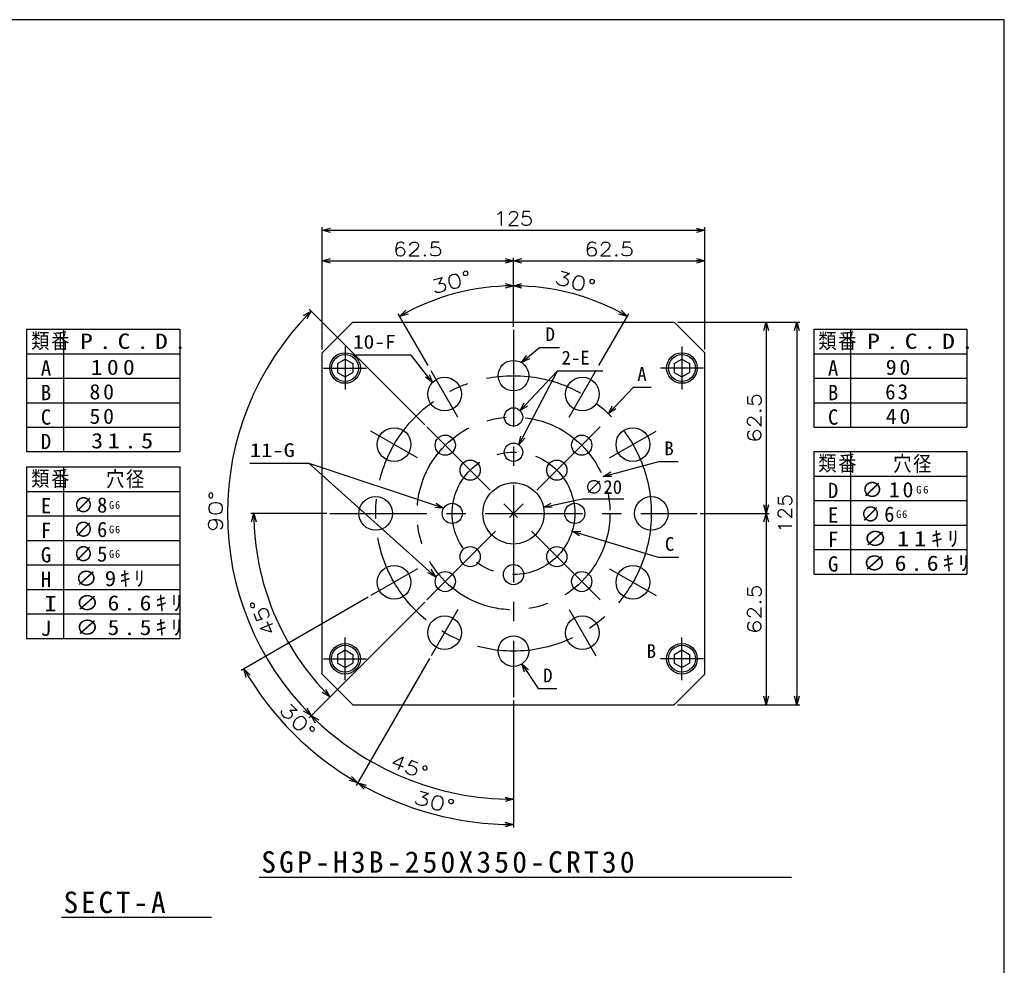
# Model space of a CAD drawing. Extents: x 0 to 1108, y 0 to 800.
# Tile 15 of 15: x 787 to 1108, y 491 to 800. Entities that reach past the tile are written whole.
import ezdxf

# ---------------------------------------------------------------- set-up
doc = ezdxf.new("R2010")
doc.units = 0
doc.linetypes.add('CENTER', pattern=[50.8, 31.75, -6.35, 6.35, -6.35])
doc.layers.get('0').update_dxf_attribs({"linetype": 'CONTINUOUS'})
doc.layers.get('DEFPOINTS').update_dxf_attribs({"linetype": 'CONTINUOUS'})
doc.layers.add('FL-BASE', color=100, linetype='CONTINUOUS')
doc.layers.add('フレーム', color=151, linetype='CONTINUOUS')
doc.styles.add('MX_DIMTXSTY_2', font='txt.sh', dxfattribs={"width": 1.1, "bigfont": 'extfont'})
doc.styles.add('MX_DIMTXSTY_4', font='txt.sh', dxfattribs={"width": 1.2, "bigfont": 'extfont'})
doc.styles.add('MX_DIMTXSTY_5', font='txt.sh', dxfattribs={"width": 1.25, "bigfont": 'extfont'})
doc.styles.add('MX_DIMTXSTY_8', font='txt.sh', dxfattribs={"width": 1.35, "bigfont": 'extfont'})
doc.styles.add('MX_NOTE_STANDARD', font='txt.sh', dxfattribs={"bigfont": 'extfont'})
doc.dimstyles.new('MXDIMSTYLE', dxfattribs={"dimtxt": 2.5, "dimasz": 2.5, "dimexe": 1, "dimexo": 1, "dimgap": 1.6, "dimtad": 1, "dimdsep": 46, "dimtxsty": 'MX_NOTE_STANDARD', "dimblk1": 'OPEN30', "dimblk2": 'OPEN30', "dimsah": 1, "dimcen": 2.5, "dimadec": 0, "dimazin": 0, "dimtfac": 1, "dimtmove": 0, "dimatfit": 3, "dimldrblk": 'OPEN30', "dimfxl": 1, "dimtzin": 0, "dimarcsym": 0})

# ---------------------------------------------------------------- blocks, each defined once
blk = doc.blocks.new('_OPEN30')
at = {"color": 0, "linetype": 'ByBlock', "lineweight": -2}
for p, q in [((-1, 0.267949), (0, 0)), ((0, 0), (-1, -0.267949)), ((0, 0), (-1, 0))]:
    blk.add_line(p, q, dxfattribs=at)
blk = doc.blocks.new('*D28')
at = {"color": 110, "linetype": 'CONTINUOUS'}
for p, q in [((920.371411, 591.27393), (896.420932, 549.790482)), ((947.746411, 577.68882), (947.746411, 536.037861))]:
    blk.add_line(p, q, dxfattribs=at)
blk.add_arc((947.746411, 638.688821), 101.650959, 240, 270, dxfattribs=at)
at = {"layer": 'DEFPOINTS', "color": 0, "linetype": 'CONTINUOUS'}
for p in [(947.746411, 638.688821), (920.871411, 592.139955), (947.746411, 578.68882), (921.437207, 540.501534)]:
    blk.add_point(p, dxfattribs=at)
at = {"color": 110, "linetype": 'CONTINUOUS', "xscale": 2.77, "yscale": 2.77, "zscale": 2.77, "rotation": 150}
blk.add_blockref('_OPEN30', (896.920932, 550.656508), dxfattribs=at)
at = {"color": 110, "linetype": 'CONTINUOUS', "xscale": 2.77, "yscale": 2.77, "zscale": 2.77}
blk.add_blockref('_OPEN30', (947.746411, 537.037861), dxfattribs=at)
at = {"color": 110, "linetype": 'CONTINUOUS', "insert": (921.929643, 544.356842), "char_height": 4.5, "attachment_point": 5, "rotation": 344.69406172, "line_spacing_factor": 0.72, "style": 'MX_DIMTXSTY_8'}
blk.add_mtext('\\A1;30°', dxfattribs=at)
blk = doc.blocks.new('*D29')
at = {"color": 110, "linetype": 'CONTINUOUS'}
for p, q in [((900.33152, 611.313821), (858.848073, 587.363341)), ((920.371411, 591.27393), (896.420932, 549.790482))]:
    blk.add_line(p, q, dxfattribs=at)
blk.add_arc((947.746411, 638.688821), 101.650959, 210, 240, dxfattribs=at)
at = {"layer": 'DEFPOINTS', "color": 0, "linetype": 'CONTINUOUS'}
for p in [(947.746411, 638.688821), (901.197546, 611.813821), (920.871411, 592.139955), (875.868329, 566.810738)]:
    blk.add_point(p, dxfattribs=at)
at = {"color": 110, "linetype": 'CONTINUOUS', "xscale": 2.77, "yscale": 2.77, "zscale": 2.77}
for p, rotation in [((859.714098, 587.863341), 120), ((896.920932, 550.656508), 330)]:
    blk.add_blockref('_OPEN30', p, dxfattribs=dict(at, rotation=rotation))
at = {"color": 110, "linetype": 'CONTINUOUS', "insert": (877.24814, 570.902234), "char_height": 4.5, "attachment_point": 5, "rotation": 313.87663057, "line_spacing_factor": 0.72, "style": 'MX_DIMTXSTY_8'}
blk.add_mtext('\\A1;30°', dxfattribs=at)
blk = doc.blocks.new('*D30')
at = {"color": 110, "linetype": 'CONTINUOUS'}
for p, q in [((918.755031, 609.69744), (880.989129, 571.931538)), ((947.746411, 577.688821), (947.746411, 544.279767))]:
    blk.add_line(p, q, dxfattribs=at)
blk.add_arc((947.746411, 638.688821), 93.409054, 225, 270, dxfattribs=at)
at = {"layer": 'DEFPOINTS', "color": 0, "linetype": 'CONTINUOUS'}
for p in [(947.746411, 638.688821), (919.462137, 610.404547), (947.746411, 578.688821), (912.000314, 552.390108)]:
    blk.add_point(p, dxfattribs=at)
at = {"color": 110, "linetype": 'CONTINUOUS', "xscale": 2.77, "yscale": 2.77, "zscale": 2.77, "rotation": 135}
blk.add_blockref('_OPEN30', (881.696236, 572.638645), dxfattribs=at)
at = {"color": 110, "linetype": 'CONTINUOUS', "xscale": 2.77, "yscale": 2.77, "zscale": 2.77}
blk.add_blockref('_OPEN30', (947.746411, 545.279767), dxfattribs=at)
at = {"color": 110, "linetype": 'CONTINUOUS', "insert": (913.791656, 555.816034), "char_height": 4.5, "attachment_point": 5, "rotation": 337.72000685, "line_spacing_factor": 0.72, "style": 'MX_DIMTXSTY_5'}
blk.add_mtext('\\A1;45°', dxfattribs=at)
blk = doc.blocks.new('*D31')
at = {"color": 110, "linetype": 'CONTINUOUS'}
for p, q in [((918.755031, 667.680202), (880.989129, 705.446103)), ((918.755031, 609.69744), (880.989129, 571.931538))]:
    blk.add_line(p, q, dxfattribs=at)
blk.add_arc((947.746411, 638.688821), 93.409054, 135, 225, dxfattribs=at)
at = {"layer": 'DEFPOINTS', "color": 0, "linetype": 'CONTINUOUS'}
for p in [(919.462137, 666.973095), (854.337357, 638.688821), (947.746411, 638.688821), (919.462137, 610.404547)]:
    blk.add_point(p, dxfattribs=at)
at = {"color": 110, "linetype": 'CONTINUOUS', "xscale": 2.77, "yscale": 2.77, "zscale": 2.77}
for p, rotation in [((881.696236, 704.738996), 45), ((881.696236, 572.638645), 315)]:
    blk.add_blockref('_OPEN30', p, dxfattribs=dict(at, rotation=rotation))
at = {"color": 110, "linetype": 'CONTINUOUS', "insert": (850.489464, 639.328888), "char_height": 4.5, "attachment_point": 5, "rotation": 89.62293362, "line_spacing_factor": 0.72, "style": 'MX_DIMTXSTY_8'}
blk.add_mtext('\\A1;90°', dxfattribs=at)
blk = doc.blocks.new('*D32')
at = {"color": 110, "linetype": 'CONTINUOUS'}
for p, q in [((886.746412, 638.688821), (861.979213, 638.688821)), ((918.755035, 609.697444), (887.099844, 578.042253))]:
    blk.add_line(p, q, dxfattribs=at)
blk.add_arc((947.746411, 638.688821), 84.767198, 180, 225, dxfattribs=at)
at = {"layer": 'DEFPOINTS', "color": 0, "linetype": 'CONTINUOUS'}
for p in [(887.746412, 638.688821), (947.746411, 638.688821), (919.462142, 610.404551), (869.431732, 606.249818)]:
    blk.add_point(p, dxfattribs=at)
at = {"color": 110, "linetype": 'CONTINUOUS', "xscale": 2.77, "yscale": 2.77, "zscale": 2.77}
for p, rotation in [((862.979213, 638.688821), 90), ((887.806951, 578.74936), 315)]:
    blk.add_blockref('_OPEN30', p, dxfattribs=dict(at, rotation=rotation))
at = {"color": 110, "linetype": 'CONTINUOUS', "insert": (865.868005, 604.792886), "char_height": 4.5, "attachment_point": 5, "rotation": 112.48850761, "line_spacing_factor": 0.72, "style": 'MX_DIMTXSTY_5'}
blk.add_mtext('\\A1;45°', dxfattribs=at)
blk = doc.blocks.new('*D38')
at = {"color": 110, "linetype": 'CONTINUOUS'}
for p, q in [((1001.246411, 701.188821), (1041.246411, 701.188821)), ((1040.246411, 701.188821), (1040.246411, 576.188821)), ((1001.246411, 576.188821), (1041.246411, 576.188821))]:
    blk.add_line(p, q, dxfattribs=at)
at = {"layer": 'DEFPOINTS', "color": 0, "linetype": 'CONTINUOUS'}
for p in [(1000.246411, 701.188821), (1000.246411, 576.188821), (1040.246411, 576.188821)]:
    blk.add_point(p, dxfattribs=at)
at = {"color": 110, "linetype": 'CONTINUOUS', "xscale": 2.77, "yscale": 2.77, "zscale": 2.77}
for p, rotation in [((1040.246411, 701.188821), 90), ((1040.246411, 576.188821), 270)]:
    blk.add_blockref('_OPEN30', p, dxfattribs=dict(at, rotation=rotation))
at = {"color": 110, "linetype": 'CONTINUOUS', "insert": (1036.396411, 638.688821), "char_height": 4.5, "attachment_point": 5, "rotation": 90, "line_spacing_factor": 0.72, "style": 'MX_DIMTXSTY_2'}
blk.add_mtext('\\A1;125', dxfattribs=at)
blk = doc.blocks.new('*D39')
at = {"color": 110, "linetype": 'CONTINUOUS'}
for p, q in [((1001.246411, 701.188821), (1031.246411, 701.188821)), ((1030.246411, 701.188821), (1030.246411, 638.688821)), ((1008.746411, 638.688821), (1031.246411, 638.688821))]:
    blk.add_line(p, q, dxfattribs=at)
at = {"layer": 'DEFPOINTS', "color": 0, "linetype": 'CONTINUOUS'}
for p in [(1000.246411, 701.188821), (1007.746411, 638.688821), (1030.246411, 638.688821)]:
    blk.add_point(p, dxfattribs=at)
at = {"color": 110, "linetype": 'CONTINUOUS', "xscale": 2.77, "yscale": 2.77, "zscale": 2.77}
for p, rotation in [((1030.246411, 701.188821), 90), ((1030.246411, 638.688821), 270)]:
    blk.add_blockref('_OPEN30', p, dxfattribs=dict(at, rotation=rotation))
at = {"color": 110, "linetype": 'CONTINUOUS', "insert": (1026.396411, 669.938821), "char_height": 4.5, "attachment_point": 5, "rotation": 90, "line_spacing_factor": 0.72, "style": 'MX_DIMTXSTY_4'}
blk.add_mtext('\\A1;62.5', dxfattribs=at)
blk = doc.blocks.new('*D40')
at = {"color": 110, "linetype": 'CONTINUOUS'}
for p, q in [((1011.246411, 638.688821), (1031.246411, 638.688821)), ((1030.246411, 638.688821), (1030.246411, 576.188821)), ((1001.246411, 576.188821), (1031.246411, 576.188821))]:
    blk.add_line(p, q, dxfattribs=at)
at = {"layer": 'DEFPOINTS', "color": 0, "linetype": 'CONTINUOUS'}
for p in [(1010.246411, 638.688821), (1000.246411, 576.188821), (1030.246411, 576.188821)]:
    blk.add_point(p, dxfattribs=at)
at = {"color": 110, "linetype": 'CONTINUOUS', "xscale": 2.77, "yscale": 2.77, "zscale": 2.77}
for p, rotation in [((1030.246411, 638.688821), 90), ((1030.246411, 576.188821), 270)]:
    blk.add_blockref('_OPEN30', p, dxfattribs=dict(at, rotation=rotation))
at = {"color": 110, "linetype": 'CONTINUOUS', "insert": (1026.396411, 607.438821), "char_height": 4.5, "attachment_point": 5, "rotation": 90, "line_spacing_factor": 0.72, "style": 'MX_DIMTXSTY_4'}
blk.add_mtext('\\A1;62.5', dxfattribs=at)
blk = doc.blocks.new('*D41')
at = {"color": 110, "linetype": 'CONTINUOUS'}
for p, q in [((947.746411, 700.688821), (947.746411, 714.034645)), ((919.871411, 686.969738), (910.073499, 703.940218))]:
    blk.add_line(p, q, dxfattribs=at)
blk.add_arc((947.746411, 638.688821), 74.345824, 90, 120, dxfattribs=at)
at = {"layer": 'DEFPOINTS', "color": 0, "linetype": 'CONTINUOUS'}
for p in [(928.504296, 710.501372), (947.746411, 698.688821), (920.871411, 685.237687), (947.746411, 638.688821)]:
    blk.add_point(p, dxfattribs=at)
at = {"color": 110, "linetype": 'CONTINUOUS', "xscale": 2.77, "yscale": 2.77, "zscale": 2.77}
blk.add_blockref('_OPEN30', (947.746411, 713.034645), dxfattribs=at)
at = {"color": 110, "linetype": 'CONTINUOUS', "xscale": 2.77, "yscale": 2.77, "zscale": 2.77, "rotation": 210}
blk.add_blockref('_OPEN30', (910.573499, 703.074193), dxfattribs=at)
at = {"color": 110, "linetype": 'CONTINUOUS', "insert": (927.507842, 714.220187), "char_height": 4.5, "attachment_point": 5, "rotation": 14.99999493, "line_spacing_factor": 0.72, "style": 'MX_DIMTXSTY_8'}
blk.add_mtext('\\A1;30°', dxfattribs=at)
blk = doc.blocks.new('*D42')
at = {"color": 110, "linetype": 'CONTINUOUS'}
for p, q in [((947.746411, 700.688821), (947.746411, 714.034645)), ((975.621412, 686.969738), (985.419323, 703.940218))]:
    blk.add_line(p, q, dxfattribs=at)
blk.add_arc((947.746411, 638.688821), 74.345824, 60, 90, dxfattribs=at)
at = {"layer": 'DEFPOINTS', "color": 0, "linetype": 'CONTINUOUS'}
for p in [(966.988527, 710.501372), (947.746411, 698.688821), (974.621412, 685.237687), (947.746411, 638.688821)]:
    blk.add_point(p, dxfattribs=at)
at = {"color": 110, "linetype": 'CONTINUOUS', "xscale": 2.77, "yscale": 2.77, "zscale": 2.77}
for p, rotation in [((947.746411, 713.034645), 180), ((984.919323, 703.074193), 330)]:
    blk.add_blockref('_OPEN30', p, dxfattribs=dict(at, rotation=rotation))
at = {"color": 110, "linetype": 'CONTINUOUS', "insert": (967.984979, 714.220187), "char_height": 4.5, "attachment_point": 5, "rotation": 345.00000507, "line_spacing_factor": 0.72, "style": 'MX_DIMTXSTY_8'}
blk.add_mtext('\\A1;30°', dxfattribs=at)
blk = doc.blocks.new('*D44')
at = {"color": 110, "linetype": 'CONTINUOUS'}
for p, q in [((957.531975, 640.748613), (970.213638, 643.418013)), ((970.213638, 643.418013), (983.826417, 643.418013)), ((957.531975, 640.748613), (963.745808, 642.05658))]:
    blk.add_line(p, q, dxfattribs=at)
at = {"layer": 'DEFPOINTS', "color": 0, "linetype": 'CONTINUOUS'}
for p in [(957.531975, 640.748613), (937.960848, 636.629029)]:
    blk.add_point(p, dxfattribs=at)
at = {"color": 110, "linetype": 'CONTINUOUS', "xscale": 2.77, "yscale": 2.77, "zscale": 2.77, "rotation": 191.886825}
blk.add_blockref('_OPEN30', (957.531975, 640.748613), dxfattribs=at)
at = {"color": 110, "linetype": 'CONTINUOUS', "insert": (977.076417, 647.268013), "char_height": 4.5, "attachment_point": 5, "line_spacing_factor": 0.72}
blk.add_mtext('\\A1;∅20', dxfattribs=at)
blk = doc.blocks.new('_NONE')
at = {"color": 0, "linetype": 'ByBlock', "lineweight": -2}
blk.add_circle((0, 0), 0.25, dxfattribs=at)
blk = doc.blocks.new('*D46')
at = {"color": 110, "linetype": 'CONTINUOUS'}
for p, q in [((947.746411, 702.188821), (947.746411, 722.188821)), ((947.746411, 721.188821), (1010.246411, 721.188821)), ((1010.246411, 692.188821), (1010.246411, 722.188821))]:
    blk.add_line(p, q, dxfattribs=at)
at = {"layer": 'DEFPOINTS', "color": 0, "linetype": 'CONTINUOUS'}
for p in [(1010.246411, 721.188821), (947.746411, 701.188821), (1010.246411, 691.188821)]:
    blk.add_point(p, dxfattribs=at)
at = {"color": 110, "linetype": 'CONTINUOUS', "xscale": 2.77, "yscale": 2.77, "zscale": 2.77, "rotation": 180}
blk.add_blockref('_OPEN30', (947.746411, 721.188821), dxfattribs=at)
at = {"color": 110, "linetype": 'CONTINUOUS', "xscale": 2.77, "yscale": 2.77, "zscale": 2.77}
blk.add_blockref('_OPEN30', (1010.246411, 721.188821), dxfattribs=at)
at = {"color": 110, "linetype": 'CONTINUOUS', "insert": (978.996411, 725.038821), "char_height": 4.5, "attachment_point": 5, "line_spacing_factor": 0.72, "style": 'MX_DIMTXSTY_4'}
blk.add_mtext('\\A1;62.5', dxfattribs=at)
blk = doc.blocks.new('*D47')
at = {"color": 110, "linetype": 'CONTINUOUS'}
for p, q in [((885.246411, 692.188821), (885.246411, 722.188821)), ((885.246411, 721.188821), (947.746411, 721.188821)), ((947.746411, 699.688821), (947.746411, 722.188821))]:
    blk.add_line(p, q, dxfattribs=at)
at = {"layer": 'DEFPOINTS', "color": 0, "linetype": 'CONTINUOUS'}
for p in [(947.746411, 721.188821), (947.746411, 698.688821), (885.246411, 691.188821)]:
    blk.add_point(p, dxfattribs=at)
at = {"color": 110, "linetype": 'CONTINUOUS', "xscale": 2.77, "yscale": 2.77, "zscale": 2.77, "rotation": 180}
blk.add_blockref('_OPEN30', (885.246411, 721.188821), dxfattribs=at)
at = {"color": 110, "linetype": 'CONTINUOUS', "xscale": 2.77, "yscale": 2.77, "zscale": 2.77}
blk.add_blockref('_OPEN30', (947.746411, 721.188821), dxfattribs=at)
at = {"color": 110, "linetype": 'CONTINUOUS', "insert": (916.496411, 725.038821), "char_height": 4.5, "attachment_point": 5, "line_spacing_factor": 0.72, "style": 'MX_DIMTXSTY_4'}
blk.add_mtext('\\A1;62.5', dxfattribs=at)
blk = doc.blocks.new('*D48')
at = {"color": 110, "linetype": 'CONTINUOUS'}
for p, q in [((885.246411, 692.188821), (885.246411, 732.188821)), ((885.246411, 731.188821), (1010.246411, 731.188821)), ((1010.246411, 692.188821), (1010.246411, 732.188821))]:
    blk.add_line(p, q, dxfattribs=at)
at = {"layer": 'DEFPOINTS', "color": 0, "linetype": 'CONTINUOUS'}
for p in [(1010.246411, 731.188821), (885.246411, 691.188821), (1010.246411, 691.188821)]:
    blk.add_point(p, dxfattribs=at)
at = {"color": 110, "linetype": 'CONTINUOUS', "xscale": 2.77, "yscale": 2.77, "zscale": 2.77, "rotation": 180}
blk.add_blockref('_OPEN30', (885.246411, 731.188821), dxfattribs=at)
at = {"color": 110, "linetype": 'CONTINUOUS', "xscale": 2.77, "yscale": 2.77, "zscale": 2.77}
blk.add_blockref('_OPEN30', (1010.246411, 731.188821), dxfattribs=at)
at = {"color": 110, "linetype": 'CONTINUOUS', "insert": (947.746411, 735.038821), "char_height": 4.5, "attachment_point": 5, "line_spacing_factor": 0.72, "style": 'MX_DIMTXSTY_2'}
blk.add_mtext('\\A1;125', dxfattribs=at)

msp = doc.modelspace()

# ---------------------------------------------------------------- linework, layer by layer
at = {"layer": 'FL-BASE', "color": 100, "linetype": 'CONTINUOUS'}
for p, q in [((895.246, 701.189), (885.246, 691.189)), ((895.246, 701.189), (1000.246, 701.189)), ((1000.246, 701.189), (1010.246, 691.189)), ((885.246, 586.189), (885.246, 691.189)), ((1010.246, 586.189), (1010.246, 691.189)), ((890.246, 687.632), (892.746, 689.076)), ((892.746, 689.076), (895.246, 687.632)), ((1000.246, 687.632), (1002.746, 689.076)), ((1002.746, 689.076), (1005.246, 687.632)), ((890.246, 687.632), (890.246, 684.745)), ((895.246, 687.632), (895.246, 684.745)), ((1000.246, 687.632), (1000.246, 684.745)), ((1005.246, 687.632), (1005.246, 684.745)), ((890.246, 684.745), (892.746, 683.302)), ((892.746, 683.302), (895.246, 684.745)), ((1000.246, 684.745), (1002.746, 683.302)), ((1002.746, 683.302), (1005.246, 684.745)), ((890.246, 592.632), (892.746, 594.076)), ((890.246, 592.632), (890.246, 589.745)), ((892.746, 594.076), (895.246, 592.632)), ((895.246, 592.632), (895.246, 589.745)), ((1000.246, 592.632), (1002.746, 594.076)), ((1000.246, 592.632), (1000.246, 589.745)), ((1002.746, 594.076), (1005.246, 592.632)), ((1005.246, 592.632), (1005.246, 589.745)), ((890.246, 589.745), (892.746, 588.302)), ((892.746, 588.302), (895.246, 589.745)), ((1000.246, 589.745), (1002.746, 588.302)), ((1002.746, 588.302), (1005.246, 589.745)), ((895.246, 576.189), (885.246, 586.189)), ((1000.246, 576.189), (1010.246, 586.189)), ((895.246, 576.189), (1000.246, 576.189))]:
    msp.add_line(p, q, dxfattribs=at)
at = {"layer": 'FL-BASE', "color": 110, "linetype": 'CONTINUOUS'}
for p, q in [((788.789, 698.867), (838.789, 698.867)), ((788.789, 698.867), (788.789, 658.867)), ((800.789, 698.867), (800.789, 658.867)), ((838.789, 698.867), (838.789, 658.867)), ((1045.789, 698.867), (1045.789, 666.867)), ((1045.789, 698.867), (1095.789, 698.867)), ((1057.789, 698.867), (1057.789, 666.867)), ((1095.789, 698.867), (1095.789, 666.867)), ((788.789, 690.867), (838.789, 690.867)), ((1045.789, 690.867), (1095.789, 690.867)), ((788.789, 682.867), (838.789, 682.867)), ((1045.789, 682.867), (1095.789, 682.867)), ((788.789, 674.867), (838.789, 674.867)), ((1045.789, 674.867), (1095.789, 674.867)), ((788.789, 666.867), (838.789, 666.867)), ((1045.789, 666.867), (1095.789, 666.867)), ((788.789, 658.867), (838.789, 658.867)), ((1045.789, 658.867), (1095.789, 658.867)), ((1045.789, 658.867), (1045.789, 618.867)), ((1057.789, 658.867), (1057.789, 618.867)), ((1095.789, 658.867), (1095.789, 618.867)), ((788.789, 653.867), (788.789, 597.867)), ((788.789, 653.867), (838.789, 653.867)), ((800.789, 653.867), (800.789, 597.867)), ((838.789, 653.867), (838.789, 597.867)), ((1045.789, 650.867), (1095.789, 650.867)), ((788.789, 645.867), (838.789, 645.867)), ((1045.789, 642.867), (1095.789, 642.867)), ((788.789, 637.867), (838.789, 637.867)), ((1045.789, 634.867), (1095.789, 634.867)), ((788.789, 629.867), (838.789, 629.867)), ((1045.789, 626.867), (1095.789, 626.867)), ((788.789, 621.867), (838.789, 621.867)), ((1045.789, 618.867), (1095.789, 618.867)), ((788.789, 613.867), (838.789, 613.867)), ((788.789, 605.867), (838.789, 605.867)), ((788.789, 597.867), (838.789, 597.867)), ((864.667, 519.891), (1038.473, 519.891)), ((800.194, 506.718), (849.192, 506.718))]:
    msp.add_line(p, q, dxfattribs=at)
at = {"layer": 'FL-BASE', "color": 110, "linetype": 'CENTER'}
for p, q in [((947.746, 698.689), (947.746, 578.689)), ((892.746, 693.189), (892.746, 679.189)), ((1002.746, 693.189), (1002.746, 679.189)), ((885.746, 686.189), (899.746, 686.189)), ((929.621, 670.082), (920.871, 685.238)), ((965.871, 670.082), (974.621, 685.238)), ((1009.746, 686.189), (995.746, 686.189)), ((916.353, 656.814), (901.198, 665.564)), ((919.462, 610.405), (976.031, 666.973)), ((976.031, 610.405), (919.462, 666.973)), ((979.14, 656.814), (994.295, 665.564)), ((887.746, 638.689), (1007.746, 638.689)), ((916.353, 620.564), (901.198, 611.814)), ((979.14, 620.564), (994.295, 611.814)), ((929.621, 607.295), (920.871, 592.14)), ((965.871, 607.295), (974.621, 592.14)), ((892.746, 584.189), (892.746, 598.189)), ((1002.746, 584.189), (1002.746, 598.189)), ((885.746, 591.189), (899.746, 591.189)), ((1009.746, 591.189), (995.746, 591.189))]:
    msp.add_line(p, q, dxfattribs=at)
at = {"layer": 'FL-BASE', "color": 100, "linetype": 'CONTINUOUS'}
for centre, radius in [((892.746, 686.189), 5), ((1002.746, 686.189), 5), ((892.746, 686.189), 4.4), ((947.746, 683.689), 5), ((1002.746, 686.189), 4.4), ((925.246, 677.66), 5.5), ((970.246, 677.66), 5.5), ((947.746, 670.189), 3), ((908.775, 661.189), 5.5), ((986.718, 661.189), 5.5), ((925.473, 660.963), 3.3), ((970.02, 660.963), 3.3), ((947.746, 658.689), 3), ((933.604, 652.831), 3.3), ((961.889, 652.831), 3.3), ((947.746, 638.689), 10), ((902.746, 638.689), 5.5), ((992.746, 638.689), 5.5), ((927.746, 638.689), 3.3), ((967.746, 638.689), 3.3), ((933.604, 624.547), 3.3), ((961.889, 624.547), 3.3), ((908.775, 616.189), 5.5), ((947.746, 618.689), 3.3), ((986.718, 616.189), 5.5), ((925.473, 616.415), 3.3), ((970.02, 616.415), 3.3), ((925.246, 599.718), 5.5), ((970.246, 599.718), 5.5), ((947.746, 593.689), 5), ((892.746, 591.189), 5), ((892.746, 591.189), 4.4), ((1002.746, 591.189), 5), ((1002.746, 591.189), 4.4)]:
    msp.add_circle(centre, radius, dxfattribs=at)
at = {"layer": 'FL-BASE', "color": 110, "linetype": 'CENTER'}
for radius in [45, 31.5, 20]:
    msp.add_circle((947.746, 638.689), radius, dxfattribs=at)
at = {"layer": 'フレーム', "color": 253, "linetype": 'CONTINUOUS'}
for p, q in [((1108, 800), (0, 800)), ((1108, 0), (1108, 800))]:
    msp.add_line(p, q, dxfattribs=at)

# ---------------------------------------------------------------- texts
at = {"layer": 'FL-BASE', "color": 110, "linetype": 'CONTINUOUS', "line_spacing_factor": 0.72}
for s, insert, char_height, attachment_point in [('\\T1.095445;\\W0.912871;\\A1;類番', (790.286, 697.551), 5, 1), ('\\A1;D', (958.224, 697.235), 4.5, 4), ('\\T1.095445;\\W0.912871;\\A1;類番', (1047.286, 697.551), 5, 1), ('\\T1.469694;\\W1.224745;\\A1;P.C.D.', (806.225, 697.442), 5, 1), ('\\W1.142857;\\A1;10-F', (895.298, 694.723), 4.5, 4), ('\\T1.469694;\\W1.224745;\\A1;P.C.D.', (1063.225, 697.442), 5, 1), ('\\A1;2-E', (963.42, 689.582), 4.5, 4), ('\\T1.200000;\\A1;A', (793.408, 688.677), 5, 1), ('\\T1.360672;\\W1.133893;\\A1;100', (809.734, 688.942), 5, 1), ('\\T1.200000;\\A1;A', (1050.408, 688.677), 5, 1), ('\\T1.253359;\\W1.044466;\\A1;90', (1069.298, 688.942), 5, 1), ('\\A1;A', (988.174, 684.221), 4.5, 4), ('\\T1.200000;\\A1;B', (793.408, 680.677), 5, 1), ('\\T1.253359;\\W1.044466;\\A1;80', (809.298, 680.942), 5, 1), ('\\T1.200000;\\A1;B', (1050.408, 680.677), 5, 1), ('\\T1.200000;\\A1;63', (1069.1, 680.942), 5, 1), ('\\T1.200000;\\A1;C', (793.408, 672.677), 5, 1), ('\\T1.253359;\\W1.044466;\\A1;50', (809.298, 672.942), 5, 1), ('\\T1.200000;\\A1;C', (1050.408, 672.677), 5, 1), ('\\T1.253359;\\W1.044466;\\A1;40', (1069.298, 672.942), 5, 1), ('\\T1.200000;\\A1;D', (793.408, 664.677), 5, 1), ('\\T1.385641;\\W1.154701;\\A1;31.5', (809.842, 664.942), 5, 1), ('\\W1.200000;\\A1;11-G', (861.662, 659.327), 4.5, 4), ('\\A1;B', (997.004, 659.939), 4.5, 4), ('\\T1.095445;\\W0.912871;\\A1;類番', (1047.286, 657.551), 5, 1), ('\\T1.095445;\\W0.912871;\\A1;穴径', (1071.745, 657.442), 5, 1), ('\\T1.095445;\\W0.912871;\\A1;類番', (790.286, 652.551), 5, 1), ('\\T1.095445;\\W0.912871;\\A1;穴径', (814.745, 652.442), 5, 1), ('\\T1.200000;\\A1;D', (1050.408, 648.677), 5, 1), ('\\T1.257448;\\W1.047874;\\A1;∅10{\\A1;\\H0.50x;G6}{\\A1;\\H0.50x;\\S^ ;}', (1061.314, 648.942), 5, 1), ('\\T1.200000;\\A1;E', (793.408, 643.677), 5, 1), ('\\T1.172410;\\W0.977008;\\A1;∅8{\\A1;\\H0.50x;G6}{\\A1;\\H0.50x;\\S^ ;}', (804.002, 643.942), 5, 1), ('\\T1.200000;\\A1;E', (1050.408, 640.677), 5, 1), ('\\T1.172410;\\W0.977008;\\A1;∅6{\\A1;\\H0.50x;G6}', (1061.002, 640.942), 5, 1), ('\\T1.200000;\\A1;F', (793.408, 635.677), 5, 1), ('\\T1.172410;\\W0.977008;\\A1;∅6{\\A1;\\H0.50x;G6}', (804.002, 635.942), 5, 1), ('\\A1;C', (997.188, 628.666), 4.5, 4), ('\\T1.200000;\\A1;F', (1050.408, 632.677), 5, 1), ('\\T1.399482;\\W1.166235;\\A1;∅11ｷﾘ', (1061.903, 632.942), 5, 1), ('\\T1.200000;\\A1;G', (793.408, 627.677), 5, 1), ('\\T1.172410;\\W0.977008;\\A1;∅5{\\A1;\\H0.50x;G6}', (804.002, 627.942), 5, 1), ('\\T1.200000;\\A1;G', (1050.408, 624.677), 5, 1), ('\\T1.359286;\\W1.132738;\\A1;∅6.6ｷﾘ', (1061.728, 624.942), 5, 1), ('\\T1.200000;\\A1;H', (793.408, 619.677), 5, 1), ('\\T1.312660;\\W1.093884;\\A1;∅9ｷﾘ', (804.533, 619.942), 5, 1), ('\\T1.469694;\\W1.224745;\\A1;I', (794.534, 611.677), 5, 1), ('\\T1.359286;\\W1.132738;\\A1;∅6.6ｷﾘ', (804.728, 611.942), 5, 1), ('\\T1.200000;\\A1;J', (793.408, 603.677), 5, 1), ('\\T1.359286;\\W1.132738;\\A1;∅5.5ｷﾘ', (804.728, 603.942), 5, 1), ('\\T1.200000;\\A1;B', (991.232, 595.956), 4.5, 1), ('\\A1;D', (957.44, 585.747), 4.5, 4), ('\\T1.214546;\\W1.012122;\\A1;SGP-H3B-250X350-CRT30', (865.387, 528.295), 7, 1), ('\\T1.200000;\\A1;SECT-A', (800.84, 515.122), 7, 1)]:
    msp.add_mtext(s, dxfattribs=dict(at, insert=insert, char_height=char_height, attachment_point=attachment_point))

# ---------------------------------------------------------------- dimensions: what is measured, and where the dimension line sits
at = {"layer": 'FL-BASE', "color": 110, "linetype": 'CONTINUOUS'}
for base, p1, p2, override, picture, middle in [((1010.246, 731.189), (885.246, 691.189), (1010.246, 691.189), {"dimtxt": 4.5, "dimasz": 2.77, "dimtxsty": 'MX_DIMTXSTY_2', "dimtzin": 8}, '*D48', (947.746, 731.189)), ((947.746, 721.189), (885.246, 691.189), (947.746, 698.689), {"dimtxt": 4.5, "dimasz": 2.77, "dimtxsty": 'MX_DIMTXSTY_4', "dimtzin": 8}, '*D47', (916.496, 721.189)), ((1010.246, 721.189), (947.746, 701.189), (1010.246, 691.189), {"dimtxt": 4.5, "dimasz": 2.77, "dimtxsty": 'MX_DIMTXSTY_4', "dimtzin": 8}, '*D46', (978.996, 721.189))]:
    dim = msp.add_linear_dim(base=base, p1=p1, p2=p2, text='\\A1;<>', dimstyle='MXDIMSTYLE', override=override, dxfattribs=at)
    dim.commit()
    dim.dimension.update_dxf_attribs({"geometry": picture, "text_midpoint": middle, "dimtype": 128})
for base, p1, p2, override, picture, middle in [((928.504, 710.501), (947.746, 698.689), (920.871, 685.238), {"dimtxt": 4.5, "dimasz": 2.77, "dimexo": 2, "dimtxsty": 'MX_DIMTXSTY_8', "dimadec": 2, "dimazin": 2, "dimtzin": 8}, '*D41', (928.504, 710.501)), ((966.989, 710.501), (974.621, 685.238), (947.746, 698.689), {"dimtxt": 4.5, "dimasz": 2.77, "dimexo": 2, "dimtxsty": 'MX_DIMTXSTY_8', "dimadec": 2, "dimazin": 2, "dimtzin": 8}, '*D42', (966.989, 710.501)), ((854.337, 638.689), (919.462, 666.973), (919.462, 610.405), {"dimtxt": 4.5, "dimasz": 2.77, "dimtxsty": 'MX_DIMTXSTY_8', "dimadec": 2, "dimazin": 2, "dimtzin": 8}, '*D31', (854.339, 639.304)), ((875.868, 566.811), (901.198, 611.814), (920.871, 592.14), {"dimtxt": 4.5, "dimasz": 2.77, "dimtxsty": 'MX_DIMTXSTY_8', "dimadec": 2, "dimazin": 2, "dimtzin": 8}, '*D29', (874.473, 568.234)), ((869.432, 606.25), (887.746, 638.689), (919.462, 610.405), {"dimtxt": 4.5, "dimasz": 2.77, "dimtxsty": 'MX_DIMTXSTY_5', "dimadec": 2, "dimazin": 2, "dimtzin": 8}, '*D32', (869.425, 606.266)), ((912, 552.39), (919.462, 610.405), (947.746, 578.689), {"dimtxt": 4.5, "dimasz": 2.77, "dimtxsty": 'MX_DIMTXSTY_5', "dimadec": 2, "dimazin": 2, "dimtzin": 8}, '*D30', (912.332, 552.253)), ((921.437, 540.502), (920.871, 592.14), (947.746, 578.689), {"dimtxt": 4.5, "dimasz": 2.77, "dimtxsty": 'MX_DIMTXSTY_8', "dimadec": 2, "dimazin": 2, "dimtzin": 8}, '*D28', (920.913, 540.643))]:
    dim = msp.add_angular_dim_3p(base=base, center=(947.746, 638.689), p1=p1, p2=p2, text='\\A1;<>', dimstyle='MXDIMSTYLE', override=override, dxfattribs=at)
    dim.commit()
    dim.dimension.update_dxf_attribs({"geometry": picture, "text_midpoint": middle, "dimtype": 133})
for base, p1, p2, override, picture, middle in [((1040.246, 576.189), (1000.246, 701.189), (1000.246, 576.189), {"dimtxt": 4.5, "dimasz": 2.77, "dimtxsty": 'MX_DIMTXSTY_2', "dimtzin": 8}, '*D38', (1040.246, 638.689)), ((1030.246, 638.689), (1000.246, 701.189), (1007.746, 638.689), {"dimtxt": 4.5, "dimasz": 2.77, "dimtxsty": 'MX_DIMTXSTY_4', "dimtzin": 8}, '*D39', (1030.246, 669.939)), ((1030.246, 576.189), (1010.246, 638.689), (1000.246, 576.189), {"dimtxt": 4.5, "dimasz": 2.77, "dimtxsty": 'MX_DIMTXSTY_4', "dimtzin": 8}, '*D40', (1030.246, 607.439))]:
    dim = msp.add_linear_dim(base=base, p1=p1, p2=p2, angle=90, text='\\A1;<>', dimstyle='MXDIMSTYLE', override=override, dxfattribs=at)
    dim.commit()
    dim.dimension.update_dxf_attribs({"geometry": picture, "text_midpoint": middle, "dimtype": 128})
dim = msp.add_diameter_dim_2p(p1=(937.961, 636.629), p2=(957.532, 640.749), text='\\A1;<>', dimstyle='MXDIMSTYLE', override={"dimtxt": 4.5, "dimasz": 2.77, "dimtih": 1, "dimtoh": 1, "dimblk1": 'NONE', "dimcen": 0, "dimtofl": 0, "dimtzin": 8}, dxfattribs=at)
dim.commit()
dim.dimension.update_dxf_attribs({"geometry": '*D44', "text_midpoint": (977.076, 643.418), "dimtype": 131})

# ---------------------------------------------------------------- leaders
for points in [[(950.347, 687.959), (956.214, 692.935), (962.724, 692.935)], [(921.28, 681.47), (914.346, 690.423), (895.298, 690.423)], [(949.516, 661.13), (962.13, 685.282)], [(949.914, 672.263), (962.13, 685.282), (976.92, 685.282)], [(978.727, 671.326), (986.887, 679.921), (992.674, 679.921)], [(924.939, 640.423), (881.026, 655.027), (861.662, 655.027)], [(922.299, 618.018), (881.026, 655.027)], [(977.005, 650.794), (995.165, 655.639), (1001.504, 655.639)], [(966.886, 632.885), (994.981, 624.366), (1001.688, 624.366)], [(950.489, 589.508), (955.776, 581.447), (961.94, 581.447)]]:
    msp.add_leader(points, dimstyle='MXDIMSTYLE', override={"dimasz": 2.77}, dxfattribs=at)

doc.saveas('drawing.dxf')
